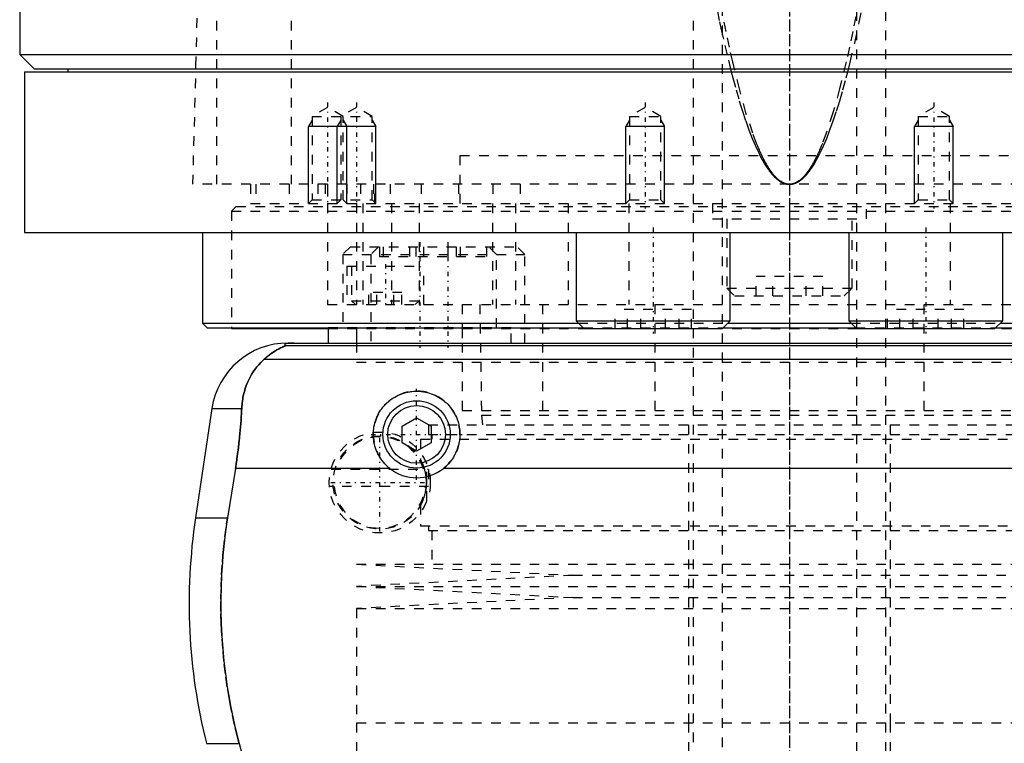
# Model space of a CAD drawing. Extents: x -90 to 90, y -139 to 498.
# Tile 4 of 10: x -80 to 22, y -42 to 34. Entities that reach past the tile are written whole.
import ezdxf

# ---------------------------------------------------------------- set-up
doc = ezdxf.new("R2010")
doc.units = 0
doc.linetypes.add('CENTER', pattern=[1.5, 0.45, -0.5, 0.05, -0.5])
doc.linetypes.add('DASHED', pattern=[2, 1, -1])
for name, color, linetype in [('AM_0', 7, 'CONTINUOUS'), ('AM_10', 7, 'CONTINUOUS'), ('AM_3', 7, 'DASHED'), ('AM_7', 7, 'CENTER')]:
    doc.layers.add(name, color=color, linetype=linetype)

msp = doc.modelspace()

# ---------------------------------------------------------------- linework, layer by layer
at = {"layer": 'AM_0', "color": 7, "linetype": 'CONTINUOUS'}
for p, q in [((-80, 291.5), (-80, 30)), ((-80, 30), (-78.5, 28.5)), ((-80, 30), (80, 30)), ((-61.68, 28.5), (-61.68, 28.78)), ((-79.5, 28.2), (-79.5, 11.5)), ((-79.5, 28.2), (79.5, 28.2)), ((-78.5, 28.5), (78.5, 28.5)), ((-75, 28.5), (-75, 28.2)), ((-79.5, 11.5), (79.5, 11.5)), ((-61, 11.5), (-61, 2.08)), ((-22.16, 11.5), (-22.16, 2.3)), ((-6.16, 2.3), (-6.16, 11.5)), ((6.16, 11.5), (6.16, 2.3)), ((22.16, 2.3), (22.16, 11.5)), ((-61, 2.08), (-60.5, 1.58)), ((-61, 2.08), (-21.94, 2.08)), ((-22.16, 2.3), (-21.36, 1.5)), ((-22.16, 2.3), (-6.16, 2.3)), ((-6.96, 1.5), (-6.16, 2.3)), ((-6.38, 2.08), (6.38, 2.08)), ((6.16, 2.3), (6.96, 1.5)), ((6.16, 2.3), (22.16, 2.3)), ((21.36, 1.5), (22.16, 2.3)), ((21.94, 2.08), (61, 2.08)), ((-60.5, 1.58), (-21.44, 1.58)), ((-58, 1.58), (-58, 1.5)), ((-58, 1.5), (-47.95, 1.5)), ((-47.93, 1.58), (-47.93, 0)), ((-45, 1.58), (-45, 0)), ((-21.36, 1.5), (-6.96, 1.5)), ((-6.88, 1.58), (6.88, 1.58)), ((6.96, 1.5), (21.36, 1.5)), ((21.44, 1.58), (60.5, 1.58)), ((-52.11, 0), (52.11, 0)), ((-52.38, -0.25), (52.38, -0.25)), ((-54.6, -1.69), (54.6, -1.69)), ((-60.02, -6.81), (-61.72, -18.16)), ((-60.02, -6.81), (-56.93, -6.81)), ((-40.25, -8.63), (-38.75, -7.77)), ((-38.75, -7.77), (-37.25, -8.63)), ((-40.25, -10.37), (-40.25, -8.63)), ((-37.25, -8.63), (-37.25, -10.37)), ((-38.75, -11.23), (-40.25, -10.37)), ((-37.25, -10.37), (-38.75, -11.23)), ((-57.58, -13.03), (-58.39, -18.16)), ((-41.54, -13.03), (-57.58, -13.03)), ((35.96, -13.03), (-35.96, -13.03)), ((-61.72, -18.16), (-58.39, -18.16)), ((-60.6, -41.62), (-57.2, -41.62)), ((-57.2, -41.62), (-55.78, -46.97))]:
    msp.add_line(p, q, dxfattribs=at)
for points in [[(-51.49, 0, 0), (-51.5, 0, 0), (-51.51, 0, 0), (-51.52, 0, 0), (-51.52, 0, 0), (-51.53, 0, 0), (-51.53, 0, 0), (-51.54, 0, 0), (-51.55, 0, 0), (-51.56, 0, 0), (-51.57, 0, 0), (-51.57, 0, 0), (-51.58, 0, 0), (-51.59, 0, 0), (-51.6, 0, 0), (-51.6, 0, 0), (-51.61, 0, 0), (-51.62, 0, 0), (-51.63, 0, 0), (-51.63, 0, 0), (-51.64, 0, 0), (-51.65, 0, 0), (-51.65, 0, 0), (-51.66, 0, 0), (-51.67, 0, 0), (-51.67, 0, 0), (-51.68, 0, 0), (-51.68, 0, 0), (-51.69, 0, 0), (-51.7, 0, 0), (-51.7, 0, 0), (-51.71, 0, 0), (-51.72, 0, 0), (-51.72, 0, 0), (-51.73, 0, 0), (-51.73, 0, 0), (-51.74, 0, 0), (-51.75, 0, 0), (-51.76, 0, 0), (-51.76, -0.01, 0), (-51.77, -0.01, 0), (-51.77, -0.01, 0), (-51.78, -0.01, 0), (-51.78, -0.01, 0), (-51.79, -0.01, 0), (-51.8, -0.01, 0), (-51.8, -0.01, 0), (-51.81, -0.01, 0), (-51.81, -0.01, 0), (-51.82, -0.01, 0), (-51.82, -0.01, 0), (-51.84, -0.01, 0), (-51.87, -0.01, 0), (-51.89, -0.01, 0), (-51.91, -0.01, 0), (-51.93, -0.01, 0), (-51.96, -0.02, 0), (-51.99, -0.02, 0), (-52.01, -0.02, 0), (-52.04, -0.02, 0), (-52.05, -0.03, 0), (-52.06, -0.03, 0), (-52.08, -0.03, 0), (-52.1, -0.03, 0), (-52.1, -0.03, 0), (-52.11, -0.03, 0), (-52.13, -0.04, 0), (-52.15, -0.04, 0), (-52.15, -0.04, 0), (-52.16, -0.04, 0), (-52.17, -0.04, 0), (-52.19, -0.04, 0), (-52.23, -0.05, 0), (-52.3, -0.07, 0), (-52.35, -0.08, 0), (-52.39, -0.1, 0), (-52.41, -0.11, 0), (-52.42, -0.12, 0), (-52.43, -0.13, 0), (-52.45, -0.14, 0), (-52.45, -0.16, 0), (-52.45, -0.17, 0), (-52.45, -0.19, 0), (-52.44, -0.2, 0), (-52.44, -0.21, 0), (-52.43, -0.22, 0), (-52.41, -0.23, 0), (-52.39, -0.25, 0), (-52.38, -0.25, 0)], [(-52.38, -0.25, 0), (-52.38, -0.25, 0), (-52.38, -0.26, 0), (-52.38, -0.26, 0), (-52.38, -0.26, 0), (-52.38, -0.26, 0), (-52.38, -0.26, 0), (-52.38, -0.27, 0), (-52.38, -0.27, 0), (-52.38, -0.27, 0), (-52.39, -0.27, 0), (-52.39, -0.28, 0), (-52.39, -0.28, 0), (-52.4, -0.28, 0), (-52.41, -0.28, 0), (-52.41, -0.29, 0), (-52.42, -0.29, 0), (-52.43, -0.3, 0), (-52.43, -0.3, 0), (-52.44, -0.3, 0), (-52.45, -0.31, 0), (-52.46, -0.31, 0), (-52.46, -0.31, 0), (-52.47, -0.32, 0), (-52.48, -0.32, 0), (-52.49, -0.33, 0), (-52.5, -0.33, 0), (-52.5, -0.33, 0), (-52.51, -0.34, 0), (-52.53, -0.34, 0), (-52.54, -0.35, 0), (-52.55, -0.35, 0), (-52.57, -0.36, 0), (-52.57, -0.36, 0), (-52.58, -0.37, 0), (-52.6, -0.37, 0), (-52.61, -0.38, 0), (-52.66, -0.4, 0), (-52.76, -0.45, 0), (-52.88, -0.51, 0), (-53, -0.57, 0), (-53.06, -0.6, 0), (-53.13, -0.64, 0), (-53.27, -0.72, 0), (-53.43, -0.81, 0), (-53.59, -0.91, 0), (-53.76, -1.02, 0), (-53.94, -1.15, 0), (-54.03, -1.21, 0), (-54.12, -1.29, 0), (-54.31, -1.44, 0), (-54.5, -1.6, 0), (-54.6, -1.69, 0)], [(-54.6, -1.69, 0), (-54.72, -1.8, 0), (-54.94, -2.02, 0), (-55.16, -2.25, 0), (-55.26, -2.37, 0), (-55.36, -2.49, 0), (-55.55, -2.74, 0), (-55.73, -3, 0), (-55.9, -3.27, 0), (-56.06, -3.55, 0), (-56.2, -3.83, 0), (-56.27, -3.98, 0), (-56.33, -4.12, 0), (-56.45, -4.42, 0), (-56.55, -4.72, 0), (-56.65, -5.03, 0), (-56.73, -5.34, 0), (-56.8, -5.66, 0), (-56.82, -5.83, 0), (-56.85, -5.99, 0), (-56.89, -6.32, 0), (-56.92, -6.65, 0), (-56.93, -6.81, 0)], [(-41.54, -13.03, 0), (-41.62, -12.97, 0), (-41.77, -12.83, 0), (-41.92, -12.69, 0), (-41.99, -12.62, 0), (-42.06, -12.55, 0), (-42.2, -12.39, 0), (-42.33, -12.23, 0), (-42.45, -12.06, 0), (-42.57, -11.89, 0), (-42.67, -11.7, 0), (-42.72, -11.61, 0), (-42.77, -11.52, 0), (-42.86, -11.32, 0), (-42.95, -11.13, 0), (-43.02, -10.93, 0), (-43.08, -10.73, 0), (-43.13, -10.52, 0), (-43.15, -10.42, 0), (-43.18, -10.32, 0), (-43.21, -10.11, 0), (-43.23, -9.91, 0), (-43.24, -9.81, 0), (-43.25, -9.71, 0), (-43.25, -9.51, 0), (-43.25, -9.31, 0), (-43.24, -9.21, 0), (-43.23, -9.11, 0), (-43.21, -8.91, 0), (-43.18, -8.7, 0), (-43.14, -8.5, 0), (-43.09, -8.3, 0), (-43.03, -8.1, 0), (-42.99, -8.01, 0), (-42.96, -7.91, 0), (-42.88, -7.72, 0), (-42.8, -7.53, 0), (-42.7, -7.34, 0), (-42.6, -7.17, 0), (-42.49, -6.99, 0), (-42.43, -6.91, 0), (-42.37, -6.83, 0), (-42.25, -6.67, 0), (-42.12, -6.52, 0), (-41.98, -6.37, 0), (-41.84, -6.23, 0), (-41.7, -6.1, 0), (-41.62, -6.03, 0), (-41.54, -5.97, 0), (-41.38, -5.85, 0), (-41.21, -5.73, 0), (-41.03, -5.62, 0), (-40.85, -5.52, 0), (-40.67, -5.43, 0), (-40.57, -5.38, 0), (-40.47, -5.34, 0), (-40.28, -5.27, 0), (-40.08, -5.2, 0), (-39.87, -5.14, 0), (-39.67, -5.1, 0), (-39.46, -5.06, 0), (-39.36, -5.04, 0), (-39.26, -5.03, 0), (-39.05, -5.01, 0), (-38.85, -5, 0), (-38.75, -5, 0), (-38.65, -5, 0), (-38.45, -5.01, 0), (-38.24, -5.03, 0), (-38.14, -5.04, 0), (-38.04, -5.06, 0), (-37.83, -5.1, 0), (-37.63, -5.14, 0), (-37.42, -5.2, 0), (-37.22, -5.27, 0), (-37.03, -5.34, 0), (-36.93, -5.38, 0), (-36.83, -5.43, 0), (-36.65, -5.52, 0), (-36.47, -5.62, 0), (-36.29, -5.73, 0), (-36.12, -5.85, 0), (-35.96, -5.97, 0), (-35.88, -6.03, 0), (-35.8, -6.1, 0), (-35.66, -6.23, 0), (-35.52, -6.37, 0), (-35.38, -6.52, 0), (-35.25, -6.67, 0), (-35.13, -6.83, 0), (-35.07, -6.91, 0), (-35.01, -6.99, 0), (-34.9, -7.17, 0), (-34.8, -7.34, 0), (-34.7, -7.53, 0), (-34.62, -7.72, 0), (-34.54, -7.91, 0), (-34.51, -8.01, 0), (-34.47, -8.1, 0), (-34.41, -8.3, 0), (-34.36, -8.5, 0), (-34.32, -8.7, 0), (-34.29, -8.91, 0), (-34.27, -9.11, 0), (-34.26, -9.21, 0), (-34.25, -9.31, 0), (-34.25, -9.51, 0), (-34.25, -9.71, 0), (-34.26, -9.81, 0), (-34.27, -9.91, 0), (-34.29, -10.11, 0), (-34.32, -10.32, 0), (-34.35, -10.42, 0), (-34.37, -10.52, 0), (-34.42, -10.73, 0), (-34.48, -10.93, 0), (-34.55, -11.13, 0), (-34.64, -11.32, 0), (-34.73, -11.52, 0), (-34.78, -11.61, 0), (-34.83, -11.7, 0), (-34.93, -11.89, 0), (-35.05, -12.06, 0), (-35.17, -12.23, 0), (-35.3, -12.39, 0), (-35.44, -12.55, 0), (-35.51, -12.62, 0), (-35.58, -12.69, 0), (-35.73, -12.83, 0), (-35.88, -12.97, 0), (-35.96, -13.03, 0)], [(-56.93, -6.81, 0), (-56.94, -6.99, 0), (-56.96, -7.33, 0), (-56.98, -7.68, 0), (-56.99, -7.85, 0), (-57, -8.03, 0), (-57.03, -8.37, 0), (-57.06, -8.72, 0), (-57.09, -9.07, 0), (-57.12, -9.42, 0), (-57.15, -9.77, 0), (-57.17, -9.94, 0), (-57.19, -10.12, 0), (-57.23, -10.46, 0), (-57.27, -10.81, 0), (-57.31, -11.15, 0), (-57.36, -11.5, 0), (-57.4, -11.84, 0), (-57.43, -12.01, 0), (-57.45, -12.18, 0), (-57.5, -12.52, 0), (-57.55, -12.86, 0), (-57.58, -13.03, 0)], [(-58.39, -18.16, 0), (-58.5, -18.82, 0), (-58.67, -20.16, 0), (-58.82, -21.48, 0), (-58.88, -22.14, 0), (-58.94, -22.8, 0), (-59.02, -24.1, 0), (-59.07, -25.38, 0), (-59.09, -26.64, 0), (-59.09, -27.88, 0), (-59.06, -29.15, 0), (-59.03, -29.79, 0), (-58.99, -30.44, 0), (-58.9, -31.75, 0), (-58.78, -33.07, 0), (-58.62, -34.4, 0), (-58.43, -35.73, 0), (-58.21, -37.05, 0), (-58.09, -37.72, 0), (-57.96, -38.38, 0), (-57.68, -39.69, 0), (-57.37, -40.98, 0), (-57.2, -41.62, 0)]]:
    msp.add_polyline3d(points, dxfattribs=at)
for radius in [3.5, 3]:
    msp.add_circle((-38.75, -9.5), radius, dxfattribs=at)
for centre, radius, start, end in [((-52.11, -8), 8, 90, 171.467), ((-38.75, -9.5), 4.5, 231.7104, 308.2896), ((-2.39, -27.06), 60, 171.467, 194.0378)]:
    msp.add_arc(centre, radius, start, end, dxfattribs=at)
at = {"layer": 'AM_10', "color": 7, "linetype": 'CONTINUOUS'}
for p, q in [((-49.62, 23.16), (-50, 22.5)), ((-46.62, 23.16), (-47, 22.5)), ((-46.38, 23.16), (-46, 22.5)), ((-43.38, 23.16), (-43, 22.5)), ((-16.62, 23.16), (-17, 22.5)), ((-13.38, 23.16), (-13, 22.5)), ((13.38, 23.16), (13, 22.5)), ((16.62, 23.16), (17, 22.5)), ((-50, 14.5), (-50, 22.5)), ((-43, 22.5), (-50, 22.5)), ((-47, 14.5), (-47, 22.5)), ((-46, 14.5), (-46, 22.5)), ((-43, 14.5), (-43, 22.5)), ((-13, 22.5), (-17, 22.5)), ((-17, 14.5), (-17, 22.5)), ((-13, 14.5), (-13, 22.5)), ((17, 22.5), (13, 22.5)), ((13, 14.5), (13, 22.5)), ((17, 14.5), (17, 22.5))]:
    msp.add_line(p, q, dxfattribs=at)
at = {"layer": 'AM_3', "color": 6, "linetype": 'DASHED'}
for p, q in [((-7, 419), (-7, -110.5)), ((7, -110.5), (7, 419)), ((-10, 403.5), (-10, -70.5)), ((10, -70.5), (10, 403.5)), ((-51.74, 16.5), (-51.74, 77.05)), ((-59.5, 16.5), (-59.5, 75.49)), ((-61.68, 28.78), (-60.5, 73.35)), ((-6.17, 28.66), (-6.06, 28.21)), ((-62, 16.5), (-61.68, 28.5)), ((-48, 24.5), (-49.62, 23.56)), ((-49.62, 23.56), (-49.62, 14.88)), ((-49.62, 23.56), (-43.38, 23.56)), ((-46.38, 23.56), (-48, 24.5)), ((-45, 24.5), (-46.62, 23.56)), ((-46.62, 23.56), (-46.62, 14.88)), ((-46.38, 14.88), (-46.38, 23.56)), ((-43.38, 23.56), (-45, 24.5)), ((-43.38, 14.88), (-43.38, 23.56)), ((-15, 24.5), (-16.62, 23.56)), ((-16.62, 23.56), (-16.62, 14.88)), ((-16.62, 23.56), (-13.38, 23.56)), ((-13.38, 23.56), (-15, 24.5)), ((-13.38, 14.88), (-13.38, 23.56)), ((15, 24.5), (13.38, 23.56)), ((13.38, 23.56), (13.38, 14.88)), ((13.38, 23.56), (16.62, 23.56)), ((16.62, 23.56), (15, 24.5)), ((16.62, 14.88), (16.62, 23.56)), ((-34.25, 19.5), (34.25, 19.5)), ((-34.25, 19.5), (-34.25, 14.2)), ((-34.25, 19.5), (0, 19.5)), ((62, 16.5), (-62, 16.5)), ((-56, 16.5), (-56, 14.5)), ((-55.47, 16.5), (-55.47, 14.5)), ((-52, 16.5), (-52, 14.5)), ((-49, 16.5), (-49, 14.5)), ((-48.25, 16.5), (-48.25, 14.5)), ((-48, 16.5), (-48, 4)), ((-46, 16.5), (-46, 14.5)), ((-44.59, 16.5), (-44.59, 14.5)), ((-43.24, 16.5), (-43.24, 14.5)), ((-43.09, 14.5), (-43.09, 16.5)), ((-41.5, 16.5), (-41.5, 14.5)), ((-38.29, 16.5), (-38.29, 14.5)), ((-34.38, 16.5), (-34.38, 14.5)), ((-30.84, 16.5), (-30.84, 14.5)), ((-28, 16.5), (-28, 14.5)), ((-56, 14.5), (56, 14.5)), ((-49.62, 14.88), (-50, 14.5)), ((-49.62, 14.88), (-43.38, 14.88)), ((-46.62, 14.88), (-47, 14.5)), ((-46, 14.5), (-46.38, 14.88)), ((-45, 14.5), (-45, 4)), ((-44.34, 14.5), (-44.34, 4)), ((-43, 14.5), (-43.38, 14.88)), ((-41.36, 14.5), (-41.36, 4)), ((-38.5, 14.5), (-38.5, 4)), ((-30.85, 14.5), (-30.85, 4)), ((-28.48, 14.5), (-28.48, 4)), ((-23, 14.5), (-23, 4)), ((-16.62, 14.88), (-17, 14.5)), ((-16.7, 14.5), (-16.7, 4)), ((-16.62, 14.88), (-13.38, 14.88)), ((-13, 14.5), (-13.38, 14.88)), ((-8, 14.5), (-8, 12.9)), ((0, 14.5), (0, 4)), ((8, 12.9), (8, 14.5)), ((13.38, 14.88), (13, 14.5)), ((13.38, 14.88), (16.62, 14.88)), ((17, 14.5), (16.62, 14.88)), ((16.7, 14.5), (16.7, 4)), ((-57.5, 14.2), (-58, 13.7)), ((-58, 13.7), (-58, 1.58)), ((-58, 13.7), (58, 13.7)), ((-57.5, 14.2), (57.5, 14.2)), ((-8, 12.9), (8, 12.9)), ((-6.5, 12.9), (-6.5, 5.7)), ((6.5, 5.7), (6.5, 12.9)), ((-45.63, 10), (-46.43, 9.2)), ((-45.63, 10), (-28.3, 10)), ((-42.7, 10), (-43.5, 9.2)), ((-42.62, 10), (-42.62, 9)), ((-42.21, 10), (-42.21, 9)), ((-39.5, 10), (-39.5, 9)), ((-38.83, 10), (-38.83, 9)), ((-38.03, 10), (-38.03, 9)), ((-35.5, 10), (-35.5, 9)), ((-34.65, 10), (-34.65, 9)), ((-34.24, 10), (-34.24, 9)), ((-31.5, 10), (-31.5, 9)), ((-30.43, 9.2), (-31.23, 10)), ((-27.5, 9.2), (-28.3, 10)), ((-46.43, 9.2), (-46.43, 1.6)), ((-46.43, 9.2), (-27.5, 9.2)), ((-43.5, 9.2), (-43.5, 0)), ((-42.62, 9), (-31.5, 9)), ((-30.43, 1.6), (-30.43, 9.2)), ((-27.5, 0), (-27.5, 9.2)), ((-46, 8), (-46, 4)), ((-46, 8), (-38, 8)), ((-45.5, 8), (-45.5, 4.4)), ((-38, 4), (-38, 8)), ((-3.46, 4.9), (-3.46, 6.9)), ((3.46, 6.9), (-3.46, 6.9)), ((-1.73, 4.9), (-1.73, 6.9)), ((1.73, 4.9), (1.73, 6.9)), ((3.46, 4.9), (3.46, 6.9)), ((-43.73, 4), (-43.73, 5.25)), ((-40.27, 5.25), (-43.73, 5.25)), ((-42.87, 4), (-42.87, 5.25)), ((-41.13, 4), (-41.13, 5.25)), ((-40.27, 4), (-40.27, 5.25)), ((-6.5, 5.7), (-5.7, 4.9)), ((-6.5, 5.7), (6.5, 5.7)), ((5.7, 4.9), (6.5, 5.7)), ((-45.5, 4.4), (-45.1, 4)), ((-45.5, 4.4), (-38.5, 4.4)), ((-38.9, 4), (-38.5, 4.4)), ((-5.7, 4.9), (5.7, 4.9)), ((-48, 4), (48, 4)), ((-34, 4), (-34, -7)), ((-32.18, 4), (-32, -7.5)), ((-25.65, 4), (-25.65, -7)), ((-18.12, 1.5), (-18.12, 3.5)), ((-10.19, 3.5), (-18.12, 3.5)), ((-16.83, 1.5), (-16.83, 3.5)), ((-15.44, 1.5), (-15.44, 3.5)), ((-13.98, 4), (-13.98, -7)), ((-12.87, 1.5), (-12.87, 3.5)), ((-11.48, 1.5), (-11.48, 3.5)), ((-10.19, 1.5), (-10.19, 3.5)), ((10.19, 1.5), (10.19, 3.5)), ((18.12, 3.5), (10.19, 3.5)), ((11.48, 1.5), (11.48, 3.5)), ((12.87, 1.5), (12.87, 3.5)), ((13.98, 4), (13.98, -7)), ((15.44, 1.5), (15.44, 3.5)), ((16.83, 1.5), (16.83, 3.5)), ((18.12, 1.5), (18.12, 3.5)), ((-21.94, 2.08), (-6.38, 2.08)), ((6.38, 2.08), (21.94, 2.08)), ((-47.95, 1.5), (47.95, 1.5)), ((-47.93, 1.6), (-47.93, 1.58)), ((-47.93, 1.6), (-28.93, 1.6)), ((-35.55, 1.6), (-35.55, 1.5)), ((-34, 1.5), (-34, 0)), ((-30.91, 1.5), (-30.91, 1.6)), ((-28.93, 0), (-28.93, 1.6)), ((-21.44, 1.58), (-6.88, 1.58)), ((6.88, 1.58), (21.44, 1.58)), ((-45, 0), (-45, -2)), ((-45, -2), (45, -2)), ((-45, -2), (45, -2)), ((-34, -7), (34, -7)), ((-32, -7.5), (-31.9, -8.5)), ((-32, -7.5), (32, -7.5)), ((-37.53, -8.5), (-37.53, -9.5)), ((-37.53, -8.5), (37.53, -8.5)), ((-10.5, -8.5), (-10.5, -39.5)), ((10.5, -39.5), (10.5, -8.5)), ((-38.33, -10), (-38.33, -12.16)), ((-38.33, -10), (38.33, -10)), ((-37.53, -9.5), (37.53, -9.5)), ((-37.17, -9.5), (-37.17, -10)), ((-47.63, -13.1), (-37.52, -13.1)), ((-37.68, -16.4), (-37.68, -12.6)), ((-37.5, -13.16), (-37.5, -14.9)), ((-37.5, -14.9), (-47.81, -14.9)), ((-38.33, -16.84), (-38.33, -19)), ((-38.33, -19), (38.33, -19)), ((-37.53, -19), (-37.53, -19.5)), ((-37.53, -19.5), (37.53, -19.5)), ((-37.17, -19.5), (-37.17, -23)), ((-45, -23), (-22.5, -24.15)), ((-45, -23), (45, -23)), ((-22.5, -24.15), (-45, -25.3)), ((-22.5, -24.15), (22.5, -24.15)), ((-45, -25.3), (-22.5, -26.45)), ((-45, -25.3), (45, -25.3)), ((-22.5, -26.45), (-45, -27.6)), ((-22.5, -26.45), (22.5, -26.45)), ((-45, -27.6), (-45, -39.5)), ((-45, -27.6), (45, -27.6)), ((-45, -39.5), (45, -39.5)), ((-45, -39.5), (-45, -52.9)), ((-45, -39.5), (0, -39.5)), ((-10.5, -39.5), (-10.5, -70.5)), ((10.5, -70.5), (10.5, -39.5))]:
    msp.add_line(p, q, dxfattribs=at)
for points in [[(-13.28, 73.35, 0), (-12.28, 65.07, 0), (-10.29, 50.45, 0), (-8.28, 38.43, 0), (-7.27, 33.39, 0)], [(0, 16.5, 0), (-0.01, 16.5, 0), (-0.03, 16.5, 0), (-0.05, 16.5, 0), (-0.06, 16.5, 0), (-0.07, 16.5, 0), (-0.09, 16.5, 0), (-0.11, 16.5, 0), (-0.13, 16.51, 0), (-0.14, 16.51, 0), (-0.16, 16.51, 0), (-0.17, 16.51, 0), (-0.18, 16.51, 0), (-0.2, 16.51, 0), (-0.22, 16.52, 0), (-0.24, 16.52, 0), (-0.26, 16.52, 0), (-0.28, 16.53, 0), (-0.29, 16.53, 0), (-0.3, 16.53, 0), (-0.32, 16.54, 0), (-0.34, 16.54, 0), (-0.35, 16.54, 0), (-0.36, 16.55, 0), (-0.38, 16.55, 0), (-0.4, 16.56, 0), (-0.41, 16.56, 0), (-0.42, 16.56, 0), (-0.43, 16.57, 0), (-0.45, 16.58, 0), (-0.47, 16.58, 0), (-0.49, 16.59, 0), (-0.51, 16.6, 0), (-0.52, 16.6, 0), (-0.53, 16.6, 0), (-0.55, 16.61, 0), (-0.57, 16.62, 0), (-0.59, 16.63, 0), (-0.61, 16.63, 0), (-0.63, 16.64, 0), (-0.64, 16.65, 0), (-0.65, 16.65, 0), (-0.67, 16.66, 0), (-0.69, 16.67, 0), (-0.75, 16.71, 0), (-0.87, 16.78, 0), (-0.99, 16.85, 0), (-1.04, 16.9, 0), (-1.1, 16.94, 0), (-1.22, 17.04, 0), (-1.33, 17.15, 0), (-1.45, 17.27, 0), (-1.56, 17.39, 0), (-1.68, 17.53, 0), (-1.74, 17.6, 0), (-1.8, 17.68, 0), (-1.91, 17.83, 0), (-2.03, 18, 0), (-2.09, 18.09, 0), (-2.14, 18.18, 0), (-2.26, 18.36, 0), (-2.38, 18.56, 0), (-2.43, 18.66, 0), (-2.49, 18.76, 0), (-2.61, 18.98, 0), (-2.72, 19.2, 0), (-2.84, 19.44, 0), (-2.95, 19.68, 0), (-3.07, 19.94, 0), (-3.13, 20.07, 0), (-3.19, 20.2, 0), (-3.3, 20.48, 0), (-3.42, 20.76, 0), (-3.82, 21.83, 0), (-4.52, 23.94, 0), (-5.21, 26.41, 0), (-5.9, 29.22, 0), (-6.24, 30.76, 0), (-6.59, 32.39, 0), (-7.28, 35.91, 0)], [(7.28, 35.91, 0), (6.59, 32.39, 0), (6.24, 30.76, 0), (5.9, 29.22, 0), (5.21, 26.41, 0), (4.52, 23.94, 0), (3.82, 21.83, 0), (3.42, 20.76, 0), (3.3, 20.48, 0), (3.19, 20.2, 0), (3.13, 20.07, 0), (3.07, 19.94, 0), (2.95, 19.68, 0), (2.84, 19.44, 0), (2.72, 19.2, 0), (2.61, 18.98, 0), (2.49, 18.76, 0), (2.43, 18.66, 0), (2.38, 18.56, 0), (2.26, 18.36, 0), (2.14, 18.18, 0), (2.09, 18.09, 0), (2.03, 18, 0), (1.91, 17.83, 0), (1.8, 17.68, 0), (1.74, 17.6, 0), (1.68, 17.53, 0), (1.56, 17.39, 0), (1.45, 17.27, 0), (1.33, 17.15, 0), (1.22, 17.04, 0), (1.1, 16.94, 0), (1.04, 16.9, 0), (0.99, 16.85, 0), (0.87, 16.78, 0), (0.75, 16.71, 0), (0.64, 16.65, 0), (0.57, 16.62, 0), (0.55, 16.61, 0), (0.53, 16.6, 0), (0.52, 16.6, 0), (0.51, 16.6, 0), (0.49, 16.59, 0), (0.47, 16.58, 0), (0.45, 16.58, 0), (0.43, 16.57, 0), (0.42, 16.56, 0), (0.41, 16.56, 0), (0.4, 16.56, 0), (0.38, 16.55, 0), (0.36, 16.55, 0), (0.35, 16.54, 0), (0.34, 16.54, 0), (0.32, 16.54, 0), (0.3, 16.53, 0), (0.29, 16.53, 0), (0.28, 16.53, 0), (0.26, 16.52, 0), (0.24, 16.52, 0), (0.22, 16.52, 0), (0.2, 16.51, 0), (0.18, 16.51, 0), (0.17, 16.51, 0), (0.16, 16.51, 0), (0.14, 16.51, 0), (0.13, 16.51, 0), (0.11, 16.5, 0), (0.09, 16.5, 0), (0.07, 16.5, 0), (0.06, 16.5, 0), (0.05, 16.5, 0), (0.03, 16.5, 0), (0.01, 16.5, 0), (0, 16.5, 0)], [(6.06, 28.21, 0), (6.3, 29.17, 0), (6.78, 31.19, 0), (7.26, 33.36, 0), (7.5, 34.51, 0)], [(-7.27, 33.39, 0), (-7.09, 32.55, 0), (-6.72, 30.93, 0), (-6.35, 29.4, 0), (-6.17, 28.66, 0)], [(-6.06, 28.21, 0), (-5.89, 27.57, 0), (-5.55, 26.34, 0), (-5.22, 25.19, 0), (-5.05, 24.64, 0), (-4.88, 24.1, 0), (-4.55, 23.09, 0), (-4.21, 22.15, 0), (-3.87, 21.28, 0), (-3.54, 20.49, 0), (-3.2, 19.76, 0), (-3.03, 19.43, 0), (-2.86, 19.11, 0), (-2.53, 18.53, 0), (-2.33, 18.23, 0), (-2.27, 18.15, 0), (-2.22, 18.07, 0), (-2.19, 18.03, 0), (-2.16, 17.99, 0), (-2.11, 17.91, 0), (-2.05, 17.84, 0), (-1.99, 17.77, 0), (-1.94, 17.7, 0), (-1.88, 17.63, 0), (-1.85, 17.59, 0), (-1.83, 17.56, 0), (-1.77, 17.5, 0), (-1.71, 17.43, 0), (-1.66, 17.37, 0), (-1.6, 17.32, 0), (-1.54, 17.26, 0), (-1.52, 17.23, 0), (-1.49, 17.21, 0), (-1.43, 17.15, 0), (-1.38, 17.1, 0), (-1.32, 17.05, 0), (-1.26, 17.01, 0), (-1.21, 16.96, 0), (-1.18, 16.94, 0), (-1.15, 16.92, 0), (-1.1, 16.88, 0), (-1.04, 16.84, 0), (-1.01, 16.83, 0), (-0.98, 16.81, 0), (-0.93, 16.77, 0), (-0.87, 16.74, 0), (-0.84, 16.73, 0), (-0.81, 16.71, 0), (-0.76, 16.68, 0), (-0.7, 16.66, 0), (-0.65, 16.63, 0), (-0.59, 16.61, 0), (-0.53, 16.59, 0), (-0.51, 16.58, 0), (-0.48, 16.57, 0), (-0.42, 16.56, 0), (-0.37, 16.54, 0), (-0.31, 16.53, 0), (-0.25, 16.52, 0), (-0.2, 16.51, 0), (-0.17, 16.51, 0), (-0.14, 16.51, 0), (-0.08, 16.5, 0), (-0.03, 16.5, 0), (0, 16.5, 0)], [(0, 16.5, 0), (0.03, 16.5, 0), (0.08, 16.5, 0), (0.14, 16.51, 0), (0.17, 16.51, 0), (0.2, 16.51, 0), (0.25, 16.52, 0), (0.31, 16.53, 0), (0.37, 16.54, 0), (0.42, 16.56, 0), (0.48, 16.57, 0), (0.51, 16.58, 0), (0.53, 16.59, 0), (0.59, 16.61, 0), (0.65, 16.63, 0), (0.7, 16.66, 0), (0.76, 16.68, 0), (0.81, 16.71, 0), (0.84, 16.73, 0), (0.87, 16.74, 0), (0.93, 16.77, 0), (0.98, 16.81, 0), (1.01, 16.83, 0), (1.04, 16.84, 0), (1.1, 16.88, 0), (1.15, 16.92, 0), (1.18, 16.94, 0), (1.21, 16.96, 0), (1.26, 17.01, 0), (1.32, 17.05, 0), (1.38, 17.1, 0), (1.43, 17.15, 0), (1.49, 17.21, 0), (1.52, 17.23, 0), (1.54, 17.26, 0), (1.6, 17.32, 0), (1.66, 17.37, 0), (1.71, 17.43, 0), (1.77, 17.5, 0), (1.83, 17.56, 0), (1.85, 17.59, 0), (1.88, 17.63, 0), (1.94, 17.7, 0), (1.99, 17.77, 0), (2.05, 17.84, 0), (2.11, 17.91, 0), (2.16, 17.99, 0), (2.19, 18.03, 0), (2.22, 18.07, 0), (2.27, 18.15, 0), (2.33, 18.23, 0), (2.53, 18.53, 0), (2.86, 19.11, 0), (3.03, 19.43, 0), (3.2, 19.76, 0), (3.54, 20.49, 0), (3.87, 21.28, 0), (4.21, 22.15, 0), (4.55, 23.09, 0), (4.88, 24.1, 0), (5.05, 24.64, 0), (5.22, 25.19, 0), (5.55, 26.34, 0), (5.89, 27.57, 0), (6.06, 28.21, 0)], [(-54.6, -1.69, 0), (-54.51, -1.61, 0), (-54.32, -1.45, 0), (-54.14, -1.31, 0), (-54.06, -1.24, 0), (-53.97, -1.17, 0), (-53.8, -1.05, 0), (-53.63, -0.94, 0), (-53.48, -0.84, 0), (-53.33, -0.75, 0), (-53.18, -0.67, 0), (-53.12, -0.63, 0), (-53.05, -0.59, 0), (-52.93, -0.53, 0), (-52.81, -0.48, 0), (-52.7, -0.42, 0), (-52.64, -0.4, 0), (-52.63, -0.39, 0), (-52.61, -0.38, 0), (-52.6, -0.38, 0), (-52.6, -0.37, 0), (-52.58, -0.37, 0), (-52.57, -0.36, 0), (-52.55, -0.35, 0), (-52.54, -0.35, 0), (-52.52, -0.34, 0), (-52.52, -0.34, 0), (-52.51, -0.33, 0), (-52.5, -0.33, 0), (-52.48, -0.32, 0), (-52.48, -0.32, 0), (-52.47, -0.32, 0), (-52.46, -0.31, 0), (-52.45, -0.31, 0), (-52.44, -0.3, 0), (-52.44, -0.3, 0), (-52.43, -0.3, 0), (-52.42, -0.29, 0), (-52.41, -0.29, 0), (-52.4, -0.28, 0), (-52.4, -0.28, 0), (-52.39, -0.28, 0), (-52.39, -0.28, 0), (-52.39, -0.27, 0), (-52.38, -0.27, 0), (-52.38, -0.27, 0), (-52.38, -0.26, 0), (-52.38, -0.26, 0), (-52.38, -0.26, 0), (-52.38, -0.26, 0), (-52.38, -0.26, 0), (-52.38, -0.25, 0), (-52.38, -0.25, 0)], [(-56.93, -6.81, 0), (-56.92, -6.65, 0), (-56.89, -6.32, 0), (-56.85, -5.99, 0), (-56.82, -5.83, 0), (-56.8, -5.66, 0), (-56.73, -5.34, 0), (-56.65, -5.03, 0), (-56.55, -4.72, 0), (-56.45, -4.42, 0), (-56.33, -4.12, 0), (-56.27, -3.97, 0), (-56.2, -3.83, 0), (-56.06, -3.55, 0), (-55.9, -3.27, 0), (-55.73, -3, 0), (-55.55, -2.74, 0), (-55.36, -2.49, 0), (-55.26, -2.37, 0), (-55.16, -2.25, 0), (-54.94, -2.02, 0), (-54.72, -1.8, 0), (-54.6, -1.69, 0)], [(-57.58, -13.03, 0), (-57.55, -12.86, 0), (-57.5, -12.52, 0), (-57.45, -12.18, 0), (-57.43, -12.01, 0), (-57.4, -11.84, 0), (-57.36, -11.5, 0), (-57.31, -11.15, 0), (-57.27, -10.81, 0), (-57.23, -10.46, 0), (-57.19, -10.12, 0), (-57.17, -9.94, 0), (-57.15, -9.77, 0), (-57.12, -9.42, 0), (-57.09, -9.07, 0), (-57.06, -8.72, 0), (-57.03, -8.37, 0), (-57, -8.03, 0), (-56.99, -7.85, 0), (-56.98, -7.68, 0), (-56.96, -7.33, 0), (-56.94, -6.99, 0), (-56.93, -6.81, 0)], [(-38.33, -16.84, 0), (-38.32, -16.83, 0), (-38.3, -16.8, 0), (-38.27, -16.73, 0), (-38.24, -16.67, 0), (-38.21, -16.61, 0), (-38.17, -16.52, 0), (-38.15, -16.49, 0), (-38.14, -16.46, 0), (-38.13, -16.44, 0), (-38.12, -16.43, 0), (-38.11, -16.4, 0), (-38.1, -16.36, 0), (-38.08, -16.32, 0), (-38.07, -16.28, 0), (-38.05, -16.24, 0), (-38.04, -16.22, 0), (-38.03, -16.2, 0), (-38.02, -16.16, 0), (-38, -16.11, 0), (-37.98, -16.06, 0), (-37.97, -16.01, 0), (-37.95, -15.96, 0), (-37.94, -15.93, 0), (-37.93, -15.9, 0), (-37.91, -15.84, 0), (-37.9, -15.78, 0), (-37.88, -15.71, 0), (-37.86, -15.64, 0), (-37.84, -15.57, 0), (-37.84, -15.53, 0), (-37.83, -15.49, 0), (-37.81, -15.4, 0), (-37.8, -15.35, 0), (-37.8, -15.33, 0), (-37.79, -15.32, 0), (-37.79, -15.31, 0), (-37.79, -15.3, 0), (-37.79, -15.28, 0), (-37.79, -15.26, 0), (-37.78, -15.25, 0), (-37.78, -15.23, 0), (-37.78, -15.21, 0), (-37.78, -15.2, 0), (-37.77, -15.19, 0), (-37.77, -15.17, 0), (-37.77, -15.16, 0), (-37.77, -15.14, 0), (-37.76, -15.12, 0), (-37.76, -15.1, 0), (-37.76, -15.09, 0), (-37.76, -15.08, 0), (-37.76, -15.06, 0), (-37.75, -15.04, 0), (-37.75, -15.02, 0), (-37.75, -15, 0), (-37.75, -14.98, 0), (-37.75, -14.97, 0), (-37.75, -14.96, 0), (-37.74, -14.93, 0), (-37.74, -14.91, 0), (-37.74, -14.9, 0), (-37.74, -14.89, 0), (-37.74, -14.87, 0), (-37.74, -14.85, 0), (-37.74, -14.84, 0), (-37.74, -14.83, 0), (-37.73, -14.81, 0), (-37.73, -14.78, 0), (-37.73, -14.76, 0), (-37.73, -14.74, 0), (-37.73, -14.72, 0), (-37.73, -14.7, 0), (-37.73, -14.69, 0), (-37.73, -14.67, 0), (-37.73, -14.65, 0), (-37.73, -14.63, 0), (-37.73, -14.6, 0), (-37.73, -14.58, 0), (-37.73, -14.57, 0), (-37.73, -14.56, 0), (-37.73, -14.53, 0), (-37.73, -14.51, 0), (-37.73, -14.5, 0), (-37.73, -14.49, 0), (-37.73, -14.47, 0), (-37.73, -14.44, 0), (-37.73, -14.43, 0), (-37.73, -14.42, 0), (-37.73, -14.4, 0), (-37.73, -14.37, 0), (-37.73, -14.35, 0), (-37.73, -14.33, 0), (-37.73, -14.31, 0), (-37.73, -14.3, 0), (-37.73, -14.28, 0), (-37.73, -14.26, 0), (-37.73, -14.24, 0), (-37.73, -14.22, 0), (-37.73, -14.19, 0), (-37.74, -14.17, 0), (-37.74, -14.16, 0), (-37.74, -14.15, 0), (-37.74, -14.13, 0), (-37.74, -14.11, 0), (-37.74, -14.1, 0), (-37.74, -14.09, 0), (-37.74, -14.07, 0), (-37.75, -14.04, 0), (-37.75, -14.03, 0), (-37.75, -14.02, 0), (-37.75, -14, 0), (-37.75, -13.98, 0), (-37.75, -13.96, 0), (-37.76, -13.94, 0), (-37.76, -13.92, 0), (-37.76, -13.91, 0), (-37.76, -13.9, 0), (-37.76, -13.88, 0), (-37.77, -13.86, 0), (-37.77, -13.84, 0), (-37.77, -13.83, 0), (-37.77, -13.81, 0), (-37.78, -13.8, 0), (-37.78, -13.79, 0), (-37.78, -13.77, 0), (-37.78, -13.75, 0), (-37.79, -13.74, 0), (-37.79, -13.72, 0), (-37.79, -13.7, 0), (-37.79, -13.69, 0), (-37.79, -13.68, 0), (-37.8, -13.67, 0), (-37.8, -13.65, 0), (-37.81, -13.6, 0), (-37.83, -13.51, 0), (-37.84, -13.47, 0), (-37.84, -13.43, 0), (-37.86, -13.36, 0), (-37.88, -13.29, 0), (-37.9, -13.22, 0), (-37.91, -13.16, 0), (-37.93, -13.1, 0), (-37.94, -13.07, 0), (-37.95, -13.04, 0), (-37.97, -12.99, 0), (-37.98, -12.94, 0), (-38, -12.89, 0), (-38.02, -12.84, 0), (-38.03, -12.8, 0), (-38.04, -12.78, 0), (-38.05, -12.76, 0), (-38.07, -12.72, 0), (-38.08, -12.68, 0), (-38.1, -12.64, 0), (-38.11, -12.6, 0), (-38.12, -12.57, 0), (-38.13, -12.56, 0), (-38.14, -12.54, 0), (-38.15, -12.51, 0), (-38.17, -12.48, 0), (-38.21, -12.39, 0), (-38.24, -12.33, 0), (-38.27, -12.27, 0), (-38.3, -12.2, 0), (-38.32, -12.17, 0), (-38.33, -12.16, 0)], [(-57.2, -41.62, 0), (-57.37, -40.98, 0), (-57.68, -39.69, 0), (-57.96, -38.38, 0), (-58.09, -37.72, 0), (-58.21, -37.05, 0), (-58.43, -35.73, 0), (-58.62, -34.4, 0), (-58.78, -33.07, 0), (-58.9, -31.75, 0), (-58.99, -30.44, 0), (-59.03, -29.79, 0), (-59.06, -29.15, 0), (-59.09, -27.88, 0), (-59.09, -26.64, 0), (-59.07, -25.38, 0), (-59.02, -24.1, 0), (-58.94, -22.8, 0), (-58.88, -22.14, 0), (-58.82, -21.48, 0), (-58.67, -20.16, 0), (-58.5, -18.82, 0), (-58.39, -18.16, 0)]]:
    msp.add_polyline3d(points, dxfattribs=at)
for radius in [5.25, 4.85]:
    msp.add_circle((-42.58, -14.5), radius, dxfattribs=at)
for centre, radius, start, end in [((-38.75, -9.5), 4.5, 308.2896, 231.7104), ((-42.58, -14.5), 4.75, 17.1418, 162.8582), ((-42.58, -14.5), 4.75, 184.8306, 355.1694)]:
    msp.add_arc(centre, radius, start, end, dxfattribs=at)
at = {"layer": 'AM_7', "color": 4, "linetype": 'CENTER'}
for p, q in [((0, 497.98), (0, -139.47)), ((0, 317.3), (0, -16.93)), ((0, 242.7), (0, -37.19)), ((-48, 25), (-48, 14)), ((-45, 25), (-45, 14)), ((-15, 25), (-15, 14)), ((15, 25), (15, 14)), ((0, 20.48), (0, -81.35)), ((-14.16, 12), (-14.16, 1)), ((14.16, 12), (14.16, 1)), ((-38.43, 10.5), (-38.43, -0.5)), ((-35.5, 10.5), (-35.5, -0.5)), ((-42, 8.2), (-42, 3.8)), ((-38.75, -14.22), (-38.75, -4.77)), ((0, -5.4), (0, -73.6)), ((0, -6.95), (0, -41.05)), ((-43.48, -9.5), (-34.02, -9.5)), ((-42.58, -19.59), (-42.58, -9.41)), ((-47.67, -14.5), (-37.48, -14.5))]:
    msp.add_line(p, q, dxfattribs=at)

doc.saveas('drawing.dxf')
